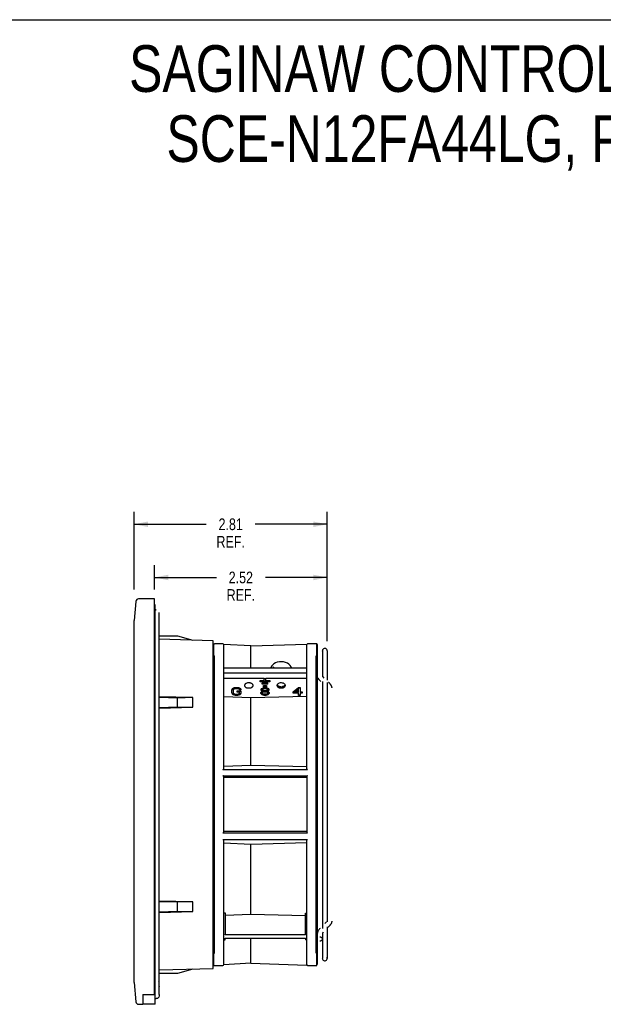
# Model space of a CAD drawing. Header units: inches. Extents: x 0 to 34, y 0 to 22.
# Tile 4 of 8: x 17 to 25.5, y 7.7 to 22. Entities that reach past the tile are written whole.
import ezdxf

# ---------------------------------------------------------------- set-up
doc = ezdxf.new("R2010")
doc.units = ezdxf.units.IN
doc.header["$LTSCALE"] = 1.87
doc.header["$MEASUREMENT"] = 0
doc.layers.get('0').update_dxf_attribs({"linetype": 'CONTINUOUS'})
doc.styles.get("Standard").update_dxf_attribs({"font": 'txt', "width": 0.8})
doc.dimstyles.new('DIMSTYLE_1', dxfattribs={"dimtxt": 0.17, "dimasz": 0.2, "dimexe": 0.09, "dimexo": 0.07, "dimgap": 0.0425, "dimtad": 0, "dimtih": 1, "dimtoh": 1, "dimzin": 4, "dimdsep": 46, "dimtxsty": 'Standard', "dimblk": '_FILLED', "dimblk1": '_FILLED', "dimblk2": '_FILLED', "dimcen": 0.09, "dimadec": 0, "dimazin": 0, "dimtfac": 1, "dimtofl": 0, "dimtmove": 0, "dimatfit": 3, "dimldrblk": '_FILLED', "dimfxl": 0, "dimtolj": 1, "dimtzin": 4, "dimarcsym": 0})

# ---------------------------------------------------------------- blocks, each defined once
blk = doc.blocks.new('_FILLED')
at = {"color": 0, "linetype": 'ByBlock'}
blk.add_solid([(0, 0), (-1, 0.2), (-1, -0.2)], dxfattribs=at)
blk = doc.blocks.new('*D3')
at = {"color": 2, "linetype": 'Continuous'}
for p, q in [((18.963, 13.701), (18.963, 14.054)), ((21.478, 12.945), (21.478, 14.054)), ((18.963, 13.874), (19.864, 13.874)), ((21.478, 13.874), (20.578, 13.874))]:
    blk.add_line(p, q, dxfattribs=at)
at = {"color": 2, "linetype": 'Continuous', "xscale": 0.2, "yscale": 0.2, "zscale": 0.2, "rotation": 180}
blk.add_blockref('_FILLED', (18.963, 13.874), dxfattribs=at)
at = {"color": 2, "linetype": 'Continuous', "xscale": 0.2, "yscale": 0.2, "zscale": 0.2}
blk.add_blockref('_FILLED', (21.478, 13.874), dxfattribs=at)
at = {"color": 2, "linetype": 'Continuous', "insert": (20.221, 13.959), "char_height": 0.17, "width": 0.544, "attachment_point": 2, "line_spacing_factor": 0.9}
blk.add_mtext('2.52\\PREF.', dxfattribs=at)
blk = doc.blocks.new('*D4')
at = {"color": 2, "linetype": 'Continuous'}
for p, q in [((18.667, 13.701), (18.667, 14.829)), ((21.478, 13.05), (21.478, 14.829)), ((18.667, 14.649), (19.716, 14.649)), ((21.478, 14.649), (20.43, 14.649))]:
    blk.add_line(p, q, dxfattribs=at)
at = {"color": 2, "linetype": 'Continuous', "xscale": 0.2, "yscale": 0.2, "zscale": 0.2, "rotation": 180}
blk.add_blockref('_FILLED', (18.667, 14.649), dxfattribs=at)
at = {"color": 2, "linetype": 'Continuous', "xscale": 0.2, "yscale": 0.2, "zscale": 0.2}
blk.add_blockref('_FILLED', (21.478, 14.649), dxfattribs=at)
at = {"color": 2, "linetype": 'Continuous', "insert": (20.073, 14.734), "char_height": 0.17, "width": 0.544, "attachment_point": 2, "line_spacing_factor": 0.9}
blk.add_mtext('2.81\\PREF.', dxfattribs=at)

msp = doc.modelspace()

# ---------------------------------------------------------------- linework, layer by layer
at = {"color": 7, "linetype": 'Continuous'}
for p, q in [((0, 22), (34, 22)), ((18.692, 13.525), (18.667, 13.246)), ((18.963, 13.561), (18.731, 13.561)), ((18.963, 7.797), (18.963, 13.561)), ((18.667, 7.971), (18.667, 13.246)), ((21.408, 12.805), (21.408, 12.427)), ((21.478, 12.805), (21.478, 12.377)), ((20.324, 12.342), (20.337, 12.343)), ((20.337, 12.343), (20.351, 12.341)), ((20.362, 12.338), (20.374, 12.333)), ((20.786, 12.339), (20.797, 12.342)), ((20.797, 12.342), (20.809, 12.343)), ((20.809, 12.343), (20.824, 12.341)), ((21.347, 12.402), (21.348, 12.399)), ((21.378, 12.366), (21.386, 12.358)), ((21.408, 12.358), (21.408, 8.76)), ((21.436, 12.409), (21.418, 12.427)), ((21.478, 12.345), (21.478, 8.855)), ((21.51, 12.333), (21.498, 12.345)), ((21.501, 12.342), (21.498, 12.344)), ((20.278, 12.301), (20.279, 12.309)), ((20.279, 12.292), (20.278, 12.301)), ((20.279, 12.309), (20.282, 12.316)), ((20.284, 12.283), (20.279, 12.292)), ((20.282, 12.316), (20.287, 12.323)), ((20.288, 12.278), (20.282, 12.285)), ((20.291, 12.275), (20.284, 12.283)), ((20.287, 12.323), (20.294, 12.33)), ((20.294, 12.272), (20.288, 12.278)), ((20.3, 12.268), (20.291, 12.275)), ((20.294, 12.33), (20.303, 12.335)), ((20.311, 12.263), (20.3, 12.268)), ((20.337, 12.259), (20.322, 12.261)), ((20.349, 12.26), (20.337, 12.259)), ((20.379, 12.272), (20.371, 12.267)), ((20.374, 12.333), (20.383, 12.327)), ((20.379, 12.33), (20.386, 12.324)), ((20.386, 12.278), (20.379, 12.272)), ((20.383, 12.327), (20.39, 12.319)), ((20.386, 12.324), (20.391, 12.317)), ((20.392, 12.285), (20.386, 12.278)), ((20.39, 12.319), (20.394, 12.31)), ((20.395, 12.293), (20.392, 12.285)), ((20.394, 12.31), (20.396, 12.301)), ((20.396, 12.301), (20.395, 12.293)), ((20.75, 12.301), (20.751, 12.309)), ((20.753, 12.299), (20.76, 12.294)), ((20.76, 12.278), (20.755, 12.285)), ((20.76, 12.294), (20.768, 12.29)), ((20.864, 12.285), (20.859, 12.278)), ((21.52, 12.323), (21.507, 12.335)), ((21.523, 12.319), (21.519, 12.323)), ((21.467, 8.855), (21.446, 8.834)), ((21.478, 8.783), (21.478, 8.325)), ((21.501, 8.788), (21.51, 8.797)), ((21.337, 8.696), (21.337, 8.694)), ((21.408, 8.703), (21.408, 8.325)), ((21.418, 8.703), (21.427, 8.713)), ((21.379, 8.577), (21.372, 8.577)), ((18.667, 7.971), (18.692, 7.692)), ((19.026, 7.932), (19.03, 7.916)), ((18.793, 7.797), (18.963, 7.797)), ((18.793, 7.797), (18.793, 7.656)), ((19.026, 7.761), (19.017, 7.749)), ((19.03, 7.777), (19.026, 7.761)), ((19.03, 7.797), (19.03, 7.777)), ((18.731, 7.656), (18.793, 7.656))]:
    msp.add_line(p, q, dxfattribs=at)
at = {"color": 6, "linetype": 'Continuous'}
for p, q in [((18.971, 7.66), (18.971, 13.482)), ((18.971, 13.404), (18.99, 13.404)), ((18.99, 13.404), (18.971, 13.404)), ((19.03, 7.797), (19.03, 13.365)), ((19.817, 12.952), (19.026, 12.973)), ((19.03, 13.026), (19.3, 13.026)), ((19.3, 13.026), (19.522, 12.96)), ((19.817, 8.178), (19.817, 12.952)), ((19.828, 12.907), (19.837, 12.908)), ((19.828, 12.73), (19.828, 12.907)), ((19.961, 12.908), (19.837, 12.908)), ((20.368, 12.877), (19.972, 12.899)), ((19.973, 11.084), (19.973, 12.896)), ((20.368, 12.877), (21.184, 12.903)), ((20.368, 12.558), (20.368, 12.877)), ((21.181, 11.084), (21.181, 12.896)), ((21.317, 12.908), (21.193, 12.908)), ((21.326, 12.907), (21.317, 12.908)), ((21.326, 12.73), (21.326, 12.907)), ((21.337, 8.235), (21.337, 12.895)), ((19.828, 12.73), (19.837, 12.73)), ((19.837, 8.4), (19.837, 12.73)), ((20.725, 12.628), (20.701, 12.614)), ((21.317, 8.4), (21.317, 12.73)), ((21.326, 12.73), (21.317, 12.73)), ((19.973, 12.558), (21.181, 12.558)), ((19.973, 12.486), (21.181, 12.486)), ((20.702, 12.572), (20.686, 12.558)), ((19.973, 12.408), (20.563, 12.408)), ((20.503, 12.352), (20.503, 12.371)), ((20.503, 12.371), (20.563, 12.371)), ((20.503, 12.366), (20.563, 12.366)), ((20.643, 12.357), (20.503, 12.357)), ((20.643, 12.352), (20.503, 12.352)), ((20.53, 12.32), (20.53, 12.339)), ((20.53, 12.339), (20.616, 12.339)), ((20.563, 12.366), (20.563, 12.408)), ((20.563, 12.402), (20.583, 12.402)), ((20.583, 12.366), (20.583, 12.408)), ((20.583, 12.408), (21.181, 12.408)), ((20.583, 12.371), (20.643, 12.371)), ((20.583, 12.366), (20.643, 12.366)), ((20.616, 12.32), (20.616, 12.339)), ((20.643, 12.371), (20.643, 12.352)), ((20.091, 12.235), (20.094, 12.247)), ((20.091, 12.229), (20.094, 12.241)), ((20.091, 12.194), (20.091, 12.235)), ((20.094, 12.188), (20.091, 12.199)), ((20.094, 12.182), (20.091, 12.194)), ((20.094, 12.247), (20.1, 12.256)), ((20.094, 12.241), (20.1, 12.251)), ((20.094, 12.247), (20.094, 12.241)), ((20.1, 12.256), (20.114, 12.266)), ((20.114, 12.26), (20.1, 12.251)), ((20.1, 12.256), (20.1, 12.251)), ((20.114, 12.244), (20.11, 12.235)), ((20.114, 12.239), (20.11, 12.229)), ((20.11, 12.235), (20.11, 12.194)), ((20.11, 12.199), (20.114, 12.19)), ((20.11, 12.194), (20.114, 12.184)), ((20.114, 12.266), (20.127, 12.27)), ((20.114, 12.266), (20.114, 12.26)), ((20.114, 12.26), (20.127, 12.265)), ((20.12, 12.252), (20.114, 12.244)), ((20.12, 12.246), (20.114, 12.239)), ((20.114, 12.244), (20.114, 12.239)), ((20.13, 12.256), (20.12, 12.252)), ((20.12, 12.252), (20.12, 12.246)), ((20.13, 12.251), (20.12, 12.246)), ((20.127, 12.27), (20.143, 12.273)), ((20.127, 12.27), (20.127, 12.265)), ((20.127, 12.265), (20.143, 12.267)), ((20.143, 12.259), (20.13, 12.256)), ((20.13, 12.256), (20.13, 12.251)), ((20.143, 12.253), (20.13, 12.251)), ((20.143, 12.273), (20.143, 12.267)), ((20.143, 12.273), (20.173, 12.273)), ((20.143, 12.267), (20.173, 12.267)), ((20.143, 12.259), (20.143, 12.253)), ((20.173, 12.259), (20.143, 12.259)), ((20.173, 12.253), (20.143, 12.253)), ((20.169, 12.203), (20.169, 12.223)), ((20.169, 12.223), (20.219, 12.223)), ((20.169, 12.218), (20.219, 12.218)), ((20.199, 12.209), (20.169, 12.209)), ((20.199, 12.203), (20.169, 12.203)), ((20.173, 12.273), (20.173, 12.267)), ((20.173, 12.273), (20.189, 12.27)), ((20.173, 12.267), (20.189, 12.265)), ((20.173, 12.259), (20.173, 12.253)), ((20.186, 12.256), (20.173, 12.259)), ((20.186, 12.251), (20.173, 12.253)), ((20.186, 12.256), (20.186, 12.251)), ((20.196, 12.252), (20.186, 12.256)), ((20.196, 12.246), (20.186, 12.251)), ((20.189, 12.27), (20.189, 12.265)), ((20.189, 12.27), (20.202, 12.266)), ((20.189, 12.265), (20.202, 12.26)), ((20.196, 12.252), (20.196, 12.246)), ((20.199, 12.244), (20.196, 12.252)), ((20.199, 12.239), (20.196, 12.246)), ((20.199, 12.244), (20.199, 12.239)), ((20.219, 12.244), (20.199, 12.244)), ((20.219, 12.239), (20.199, 12.239)), ((20.199, 12.184), (20.199, 12.209)), ((20.202, 12.266), (20.202, 12.26)), ((20.202, 12.266), (20.215, 12.256)), ((20.215, 12.251), (20.202, 12.26)), ((20.215, 12.256), (20.215, 12.251)), ((20.215, 12.256), (20.219, 12.244)), ((20.215, 12.251), (20.219, 12.239)), ((20.219, 12.244), (20.219, 12.239)), ((20.219, 12.223), (20.219, 12.182)), ((20.514, 12.197), (20.52, 12.209)), ((20.514, 12.192), (20.52, 12.203)), ((20.514, 12.184), (20.514, 12.197)), ((20.517, 12.244), (20.524, 12.256)), ((20.517, 12.239), (20.524, 12.251)), ((20.517, 12.232), (20.517, 12.244)), ((20.524, 12.228), (20.517, 12.237)), ((20.524, 12.222), (20.517, 12.232)), ((20.52, 12.209), (20.529, 12.213)), ((20.52, 12.203), (20.534, 12.211)), ((20.52, 12.203), (20.52, 12.209)), ((20.524, 12.256), (20.534, 12.263)), ((20.524, 12.251), (20.534, 12.258)), ((20.524, 12.256), (20.524, 12.251)), ((20.524, 12.228), (20.524, 12.222)), ((20.534, 12.221), (20.524, 12.228)), ((20.534, 12.215), (20.524, 12.222)), ((20.53, 12.334), (20.616, 12.334)), ((20.616, 12.325), (20.53, 12.325)), ((20.616, 12.32), (20.53, 12.32)), ((20.53, 12.197), (20.54, 12.206)), ((20.53, 12.192), (20.54, 12.201)), ((20.53, 12.184), (20.53, 12.197)), ((20.534, 12.263), (20.55, 12.27)), ((20.534, 12.258), (20.55, 12.265)), ((20.534, 12.263), (20.534, 12.258)), ((20.534, 12.244), (20.54, 12.252)), ((20.534, 12.239), (20.54, 12.246)), ((20.534, 12.234), (20.534, 12.244)), ((20.54, 12.233), (20.534, 12.24)), ((20.54, 12.227), (20.534, 12.234)), ((20.534, 12.221), (20.534, 12.211)), ((20.54, 12.218), (20.534, 12.221)), ((20.534, 12.216), (20.54, 12.218)), ((20.54, 12.213), (20.534, 12.215)), ((20.534, 12.211), (20.54, 12.213)), ((20.54, 12.252), (20.553, 12.259)), ((20.54, 12.246), (20.553, 12.253)), ((20.54, 12.246), (20.54, 12.252)), ((20.54, 12.227), (20.54, 12.233)), ((20.553, 12.225), (20.54, 12.233)), ((20.553, 12.22), (20.54, 12.227)), ((20.54, 12.218), (20.54, 12.213)), ((20.54, 12.206), (20.553, 12.211)), ((20.54, 12.201), (20.553, 12.206)), ((20.54, 12.201), (20.54, 12.206)), ((20.55, 12.282), (20.55, 12.301)), ((20.55, 12.301), (20.595, 12.301)), ((20.55, 12.295), (20.595, 12.295)), ((20.595, 12.287), (20.55, 12.287)), ((20.595, 12.282), (20.55, 12.282)), ((20.55, 12.27), (20.566, 12.273)), ((20.55, 12.27), (20.55, 12.265)), ((20.55, 12.265), (20.566, 12.267)), ((20.553, 12.259), (20.566, 12.261)), ((20.553, 12.253), (20.553, 12.259)), ((20.553, 12.253), (20.566, 12.256)), ((20.553, 12.22), (20.553, 12.225)), ((20.566, 12.223), (20.553, 12.225)), ((20.566, 12.218), (20.553, 12.22)), ((20.553, 12.211), (20.566, 12.214)), ((20.553, 12.206), (20.553, 12.211)), ((20.553, 12.206), (20.566, 12.208)), ((20.566, 12.273), (20.566, 12.267)), ((20.566, 12.273), (20.579, 12.273)), ((20.566, 12.267), (20.579, 12.267)), ((20.566, 12.256), (20.566, 12.261)), ((20.566, 12.261), (20.579, 12.261)), ((20.566, 12.256), (20.579, 12.256)), ((20.566, 12.218), (20.566, 12.223)), ((20.579, 12.223), (20.566, 12.223)), ((20.579, 12.218), (20.566, 12.218)), ((20.566, 12.208), (20.566, 12.214)), ((20.566, 12.214), (20.579, 12.214)), ((20.566, 12.208), (20.579, 12.208)), ((20.579, 12.273), (20.579, 12.267)), ((20.579, 12.273), (20.596, 12.27)), ((20.579, 12.267), (20.596, 12.265)), ((20.579, 12.261), (20.579, 12.256)), ((20.579, 12.261), (20.593, 12.259)), ((20.579, 12.256), (20.593, 12.253)), ((20.593, 12.225), (20.579, 12.223)), ((20.579, 12.218), (20.579, 12.223)), ((20.593, 12.22), (20.579, 12.218)), ((20.579, 12.208), (20.579, 12.214)), ((20.579, 12.214), (20.593, 12.211)), ((20.579, 12.208), (20.593, 12.206)), ((20.593, 12.253), (20.593, 12.259)), ((20.593, 12.259), (20.606, 12.252)), ((20.593, 12.253), (20.606, 12.246)), ((20.606, 12.233), (20.593, 12.225)), ((20.606, 12.227), (20.593, 12.22)), ((20.593, 12.22), (20.593, 12.225)), ((20.593, 12.206), (20.593, 12.211)), ((20.593, 12.211), (20.606, 12.206)), ((20.593, 12.206), (20.606, 12.201)), ((20.595, 12.301), (20.595, 12.282)), ((20.596, 12.27), (20.596, 12.265)), ((20.596, 12.27), (20.612, 12.263)), ((20.596, 12.265), (20.612, 12.258)), ((20.606, 12.246), (20.606, 12.252)), ((20.606, 12.252), (20.612, 12.244)), ((20.606, 12.246), (20.612, 12.239)), ((20.612, 12.24), (20.606, 12.233)), ((20.612, 12.234), (20.606, 12.227)), ((20.606, 12.227), (20.606, 12.233)), ((20.612, 12.221), (20.606, 12.218)), ((20.606, 12.218), (20.606, 12.213)), ((20.606, 12.218), (20.612, 12.216)), ((20.612, 12.215), (20.606, 12.213)), ((20.606, 12.213), (20.612, 12.211)), ((20.606, 12.201), (20.606, 12.206)), ((20.606, 12.206), (20.616, 12.197)), ((20.606, 12.201), (20.616, 12.192)), ((20.612, 12.263), (20.612, 12.258)), ((20.612, 12.263), (20.622, 12.256)), ((20.612, 12.258), (20.622, 12.251)), ((20.612, 12.234), (20.612, 12.244)), ((20.622, 12.228), (20.612, 12.221)), ((20.622, 12.222), (20.612, 12.215)), ((20.612, 12.221), (20.612, 12.211)), ((20.612, 12.211), (20.625, 12.203)), ((20.616, 12.184), (20.616, 12.197)), ((20.618, 12.213), (20.625, 12.209)), ((20.622, 12.256), (20.622, 12.251)), ((20.622, 12.256), (20.629, 12.244)), ((20.622, 12.251), (20.629, 12.239)), ((20.629, 12.237), (20.622, 12.228)), ((20.629, 12.232), (20.622, 12.222)), ((20.622, 12.228), (20.622, 12.222)), ((20.625, 12.209), (20.625, 12.203)), ((20.625, 12.209), (20.632, 12.197)), ((20.625, 12.203), (20.632, 12.192)), ((20.629, 12.244), (20.629, 12.232)), ((20.632, 12.197), (20.632, 12.184)), ((20.752, 12.311), (20.757, 12.303)), ((20.779, 12.286), (20.754, 12.286)), ((20.757, 12.303), (20.766, 12.295)), ((20.764, 12.295), (20.759, 12.299)), ((20.764, 12.295), (20.77, 12.291)), ((20.766, 12.295), (20.772, 12.291)), ((20.803, 12.283), (20.768, 12.29)), ((20.801, 12.282), (20.809, 12.282)), ((20.809, 12.282), (20.813, 12.282)), ((20.813, 12.282), (20.817, 12.282)), ((20.817, 12.282), (20.821, 12.283)), ((20.817, 12.282), (20.821, 12.283)), ((20.821, 12.283), (20.825, 12.283)), ((20.837, 12.285), (20.828, 12.284)), ((20.84, 12.287), (20.833, 12.285)), ((20.843, 12.288), (20.843, 12.266)), ((20.865, 12.288), (20.844, 12.288)), ((20.984, 12.209), (21.063, 12.273)), ((20.984, 12.203), (21.063, 12.267)), ((20.984, 12.189), (20.984, 12.209)), ((21.063, 12.195), (20.984, 12.195)), ((21.007, 12.209), (21.063, 12.254)), ((21.007, 12.203), (21.063, 12.248)), ((21.007, 12.209), (21.007, 12.203)), ((21.063, 12.209), (21.007, 12.209)), ((21.063, 12.203), (21.007, 12.203)), ((21.063, 12.273), (21.063, 12.267)), ((21.063, 12.273), (21.083, 12.273)), ((21.063, 12.267), (21.083, 12.267)), ((21.063, 12.203), (21.063, 12.254)), ((21.063, 12.156), (21.063, 12.195)), ((21.083, 12.273), (21.083, 12.203)), ((21.083, 12.209), (21.116, 12.209)), ((21.083, 12.203), (21.116, 12.203)), ((21.083, 12.195), (21.083, 12.156)), ((21.116, 12.195), (21.083, 12.195)), ((21.116, 12.209), (21.116, 12.189)), ((19.522, 12.124), (19.03, 12.135)), ((19.3, 12.118), (19.03, 12.125)), ((19.522, 12.124), (19.3, 12.118)), ((19.3, 11.988), (19.3, 12.118)), ((19.522, 11.983), (19.522, 12.124)), ((19.973, 12.14), (20.368, 12.124)), ((20.094, 12.188), (20.094, 12.182)), ((20.1, 12.178), (20.094, 12.188)), ((20.1, 12.173), (20.094, 12.182)), ((20.1, 12.178), (20.1, 12.173)), ((20.114, 12.169), (20.1, 12.178)), ((20.1, 12.173), (20.114, 12.163)), ((20.114, 12.19), (20.114, 12.184)), ((20.114, 12.19), (20.12, 12.183)), ((20.114, 12.184), (20.12, 12.177)), ((20.114, 12.169), (20.114, 12.163)), ((20.127, 12.164), (20.114, 12.169)), ((20.127, 12.158), (20.114, 12.163)), ((20.12, 12.183), (20.12, 12.177)), ((20.12, 12.183), (20.13, 12.178)), ((20.12, 12.177), (20.13, 12.173)), ((20.127, 12.164), (20.127, 12.158)), ((20.143, 12.161), (20.127, 12.164)), ((20.143, 12.156), (20.127, 12.158)), ((20.13, 12.178), (20.13, 12.173)), ((20.13, 12.178), (20.143, 12.176)), ((20.13, 12.173), (20.143, 12.17)), ((20.143, 12.176), (20.143, 12.17)), ((20.143, 12.176), (20.173, 12.176)), ((20.143, 12.17), (20.173, 12.17)), ((20.143, 12.161), (20.143, 12.156)), ((20.173, 12.161), (20.143, 12.161)), ((20.173, 12.156), (20.143, 12.156)), ((20.173, 12.176), (20.186, 12.178)), ((20.173, 12.176), (20.173, 12.17)), ((20.173, 12.17), (20.186, 12.173)), ((20.189, 12.164), (20.173, 12.161)), ((20.173, 12.161), (20.173, 12.156)), ((20.189, 12.158), (20.173, 12.156)), ((20.186, 12.178), (20.196, 12.183)), ((20.186, 12.178), (20.186, 12.173)), ((20.186, 12.173), (20.196, 12.177)), ((20.202, 12.169), (20.189, 12.164)), ((20.189, 12.164), (20.189, 12.158)), ((20.202, 12.163), (20.189, 12.158)), ((20.196, 12.183), (20.199, 12.19)), ((20.196, 12.177), (20.199, 12.184)), ((20.196, 12.183), (20.196, 12.177)), ((20.215, 12.178), (20.202, 12.169)), ((20.202, 12.163), (20.215, 12.173)), ((20.202, 12.169), (20.202, 12.163)), ((20.219, 12.188), (20.215, 12.178)), ((20.219, 12.182), (20.215, 12.173)), ((20.215, 12.178), (20.215, 12.173)), ((20.368, 12.124), (21.181, 12.143)), ((20.368, 11.139), (20.368, 12.124)), ((20.52, 12.178), (20.514, 12.19)), ((20.52, 12.173), (20.514, 12.184)), ((20.52, 12.178), (20.52, 12.173)), ((20.53, 12.171), (20.52, 12.178)), ((20.53, 12.166), (20.52, 12.173)), ((20.54, 12.18), (20.53, 12.19)), ((20.54, 12.175), (20.53, 12.184)), ((20.53, 12.171), (20.53, 12.166)), ((20.547, 12.164), (20.53, 12.171)), ((20.547, 12.158), (20.53, 12.166)), ((20.54, 12.175), (20.54, 12.18)), ((20.553, 12.176), (20.54, 12.18)), ((20.553, 12.17), (20.54, 12.175)), ((20.547, 12.164), (20.547, 12.158)), ((20.563, 12.161), (20.547, 12.164)), ((20.563, 12.156), (20.547, 12.158)), ((20.553, 12.17), (20.553, 12.176)), ((20.566, 12.173), (20.553, 12.176)), ((20.566, 12.168), (20.553, 12.17)), ((20.563, 12.161), (20.563, 12.156)), ((20.583, 12.161), (20.563, 12.161)), ((20.583, 12.156), (20.563, 12.156)), ((20.566, 12.168), (20.566, 12.173)), ((20.579, 12.173), (20.566, 12.173)), ((20.579, 12.168), (20.566, 12.168)), ((20.593, 12.176), (20.579, 12.173)), ((20.579, 12.173), (20.579, 12.168)), ((20.593, 12.17), (20.579, 12.168)), ((20.599, 12.164), (20.583, 12.161)), ((20.583, 12.161), (20.583, 12.156)), ((20.599, 12.158), (20.583, 12.156)), ((20.606, 12.18), (20.593, 12.176)), ((20.593, 12.17), (20.593, 12.176)), ((20.606, 12.175), (20.593, 12.17)), ((20.616, 12.171), (20.599, 12.164)), ((20.616, 12.166), (20.599, 12.158)), ((20.599, 12.164), (20.599, 12.158)), ((20.616, 12.19), (20.606, 12.18)), ((20.616, 12.184), (20.606, 12.175)), ((20.606, 12.175), (20.606, 12.18)), ((20.625, 12.178), (20.616, 12.171)), ((20.625, 12.173), (20.616, 12.166)), ((20.616, 12.171), (20.616, 12.166)), ((20.632, 12.19), (20.625, 12.178)), ((20.632, 12.184), (20.625, 12.173)), ((20.625, 12.178), (20.625, 12.173)), ((21.063, 12.189), (20.984, 12.189)), ((21.083, 12.161), (21.063, 12.161)), ((21.083, 12.156), (21.063, 12.156)), ((21.116, 12.189), (21.083, 12.189)), ((19.03, 11.981), (19.3, 11.988)), ((19.03, 11.972), (19.522, 11.983)), ((19.3, 11.988), (19.522, 11.983)), ((19.961, 11.077), (21.193, 11.077)), ((19.973, 11.123), (20.368, 11.139)), ((20.368, 11.139), (21.181, 11.12)), ((19.961, 10.986), (21.193, 10.986)), ((19.973, 10.163), (19.973, 10.974)), ((19.973, 10.967), (21.181, 10.967)), ((21.181, 10.974), (21.181, 10.163)), ((21.193, 10.151), (19.961, 10.151)), ((21.193, 10.053), (19.961, 10.053)), ((21.181, 10.171), (19.973, 10.171)), ((19.973, 8.234), (19.973, 10.046)), ((21.181, 8.234), (21.181, 10.046)), ((20.368, 9.986), (19.973, 10.004)), ((21.181, 10.007), (20.368, 9.986)), ((20.368, 8.969), (20.368, 9.986)), ((19.522, 9.148), (19.03, 9.158)), ((19.3, 9.142), (19.03, 9.149)), ((19.522, 9.148), (19.3, 9.142)), ((19.3, 9.012), (19.3, 9.142)), ((19.522, 9.006), (19.522, 9.148)), ((19.03, 9.005), (19.3, 9.012)), ((19.03, 8.995), (19.522, 9.006)), ((19.3, 9.012), (19.522, 9.006)), ((19.973, 8.987), (19.992, 8.988)), ((19.992, 8.988), (19.992, 8.673)), ((19.992, 8.953), (20.368, 8.969)), ((20.368, 8.969), (21.162, 8.95)), ((21.162, 8.985), (21.181, 8.984)), ((21.162, 8.673), (21.162, 8.985)), ((19.992, 8.667), (19.992, 8.673)), ((21.162, 8.667), (19.992, 8.667)), ((19.992, 8.617), (21.162, 8.617)), ((19.992, 8.595), (19.992, 8.617)), ((20.368, 8.253), (20.368, 8.617)), ((21.162, 8.673), (21.162, 8.667)), ((21.162, 8.617), (21.162, 8.595)), ((19.973, 8.595), (19.992, 8.595)), ((21.181, 8.595), (21.162, 8.595)), ((19.828, 8.4), (19.837, 8.4)), ((19.828, 8.223), (19.828, 8.4)), ((21.317, 8.4), (21.326, 8.4)), ((21.326, 8.223), (21.326, 8.4)), ((19.034, 8.157), (19.817, 8.178)), ((19.828, 8.223), (19.837, 8.223)), ((19.837, 8.223), (19.961, 8.223)), ((20.368, 8.253), (19.972, 8.231)), ((20.368, 8.253), (21.183, 8.227)), ((21.193, 8.223), (21.317, 8.223)), ((21.317, 8.223), (21.326, 8.223)), ((19.3, 8.104), (19.03, 8.104)), ((19.522, 8.17), (19.3, 8.104)), ((18.971, 7.66), (18.793, 7.66)), ((18.971, 7.738), (18.99, 7.738))]:
    msp.add_line(p, q, dxfattribs=at)
for points in [[(20.812, 12.646), (20.782, 12.644), (20.752, 12.638), (20.725, 12.628)], [(20.961, 12.558), (20.955, 12.572), (20.941, 12.592), (20.922, 12.61), (20.899, 12.625), (20.872, 12.636), (20.842, 12.643), (20.812, 12.646)], [(20.701, 12.614), (20.686, 12.602), (20.674, 12.589), (20.664, 12.574), (20.657, 12.559), (20.657, 12.558)], [(20.759, 12.299), (20.754, 12.303), (20.751, 12.307)], [(20.772, 12.291), (20.779, 12.288), (20.786, 12.285), (20.793, 12.283), (20.801, 12.282)], [(20.821, 12.283), (20.825, 12.283), (20.828, 12.284), (20.832, 12.285)], [(20.821, 12.283), (20.825, 12.284), (20.828, 12.284), (20.832, 12.285)], [(20.825, 12.283), (20.828, 12.284), (20.832, 12.285)], [(20.832, 12.285), (20.839, 12.288), (20.846, 12.291), (20.852, 12.295), (20.857, 12.299), (20.862, 12.304), (20.865, 12.309)], [(20.866, 12.3), (20.86, 12.295), (20.853, 12.291), (20.845, 12.288), (20.837, 12.285)], [(20.865, 12.309), (20.863, 12.305), (20.86, 12.301), (20.857, 12.297), (20.852, 12.293), (20.846, 12.29), (20.84, 12.287)]]:
    msp.add_lwpolyline(points, dxfattribs=at)
at = {"color": 7, "linetype": 'Continuous'}
for points in [[(20.278, 12.301), (20.279, 12.31), (20.284, 12.319), (20.291, 12.327), (20.3, 12.333), (20.311, 12.338), (20.324, 12.342), (20.337, 12.343)], [(20.303, 12.335), (20.313, 12.339), (20.324, 12.342)], [(20.337, 12.343), (20.35, 12.342), (20.362, 12.338)], [(20.351, 12.341), (20.363, 12.338), (20.372, 12.335), (20.379, 12.33)], [(20.767, 12.33), (20.775, 12.335), (20.786, 12.339)], [(20.824, 12.341), (20.836, 12.338), (20.844, 12.335), (20.851, 12.33), (20.858, 12.324)], [(21.341, 12.414), (21.342, 12.411), (21.344, 12.408), (21.345, 12.405), (21.347, 12.402)], [(21.348, 12.399), (21.35, 12.397), (21.352, 12.394), (21.355, 12.391), (21.357, 12.388), (21.359, 12.386), (21.361, 12.383), (21.364, 12.381), (21.366, 12.379), (21.378, 12.366)], [(20.282, 12.285), (20.279, 12.293), (20.278, 12.301)], [(20.322, 12.261), (20.31, 12.263), (20.301, 12.267), (20.294, 12.272)], [(20.337, 12.259), (20.324, 12.26), (20.311, 12.263)], [(20.396, 12.301), (20.394, 12.292), (20.39, 12.283), (20.383, 12.275), (20.374, 12.268), (20.362, 12.263), (20.35, 12.26), (20.337, 12.259)], [(20.371, 12.267), (20.36, 12.262), (20.349, 12.26)], [(20.391, 12.317), (20.395, 12.309), (20.396, 12.301)], [(20.755, 12.285), (20.751, 12.293), (20.75, 12.301)], [(20.751, 12.309), (20.754, 12.316), (20.76, 12.323), (20.767, 12.33)], [(20.809, 12.259), (20.795, 12.261), (20.783, 12.263), (20.774, 12.267), (20.767, 12.272), (20.76, 12.278)], [(20.859, 12.278), (20.852, 12.272), (20.843, 12.267), (20.833, 12.262), (20.822, 12.26), (20.809, 12.259)], [(20.858, 12.324), (20.864, 12.317), (20.867, 12.309)], [(20.867, 12.309), (20.868, 12.301), (20.867, 12.293), (20.864, 12.285)], [(21.549, 12.264), (21.549, 12.266), (21.549, 12.268), (21.549, 12.271), (21.548, 12.273), (21.548, 12.275), (21.548, 12.277), (21.547, 12.28), (21.546, 12.282), (21.546, 12.285), (21.545, 12.287), (21.544, 12.29), (21.543, 12.292), (21.541, 12.295), (21.54, 12.298), (21.539, 12.3), (21.537, 12.302), (21.536, 12.304), (21.533, 12.308), (21.532, 12.309), (21.53, 12.312), (21.528, 12.314), (21.526, 12.316), (21.524, 12.318), (21.521, 12.321)], [(21.547, 12.28), (21.546, 12.282), (21.546, 12.285), (21.545, 12.287), (21.544, 12.29), (21.543, 12.292), (21.542, 12.295), (21.54, 12.297), (21.539, 12.299), (21.538, 12.301), (21.536, 12.304), (21.534, 12.307), (21.532, 12.309), (21.531, 12.31), (21.529, 12.313), (21.527, 12.315), (21.525, 12.317), (21.523, 12.319)], [(21.549, 12.265), (21.549, 12.266), (21.549, 12.267)], [(21.374, 8.76), (21.367, 8.753), (21.361, 8.746), (21.355, 8.74), (21.348, 8.731), (21.343, 8.722), (21.34, 8.711), (21.338, 8.702), (21.337, 8.691)], [(21.495, 8.783), (21.498, 8.786), (21.501, 8.788)], [(21.51, 8.797), (21.516, 8.804), (21.52, 8.808)], [(21.52, 8.808), (21.521, 8.81), (21.523, 8.812), (21.525, 8.813), (21.527, 8.815), (21.529, 8.817), (21.531, 8.82), (21.532, 8.821), (21.534, 8.824), (21.536, 8.826), (21.538, 8.829), (21.539, 8.831), (21.54, 8.833), (21.542, 8.836), (21.543, 8.838), (21.544, 8.841), (21.545, 8.843), (21.546, 8.846), (21.546, 8.848), (21.547, 8.85), (21.548, 8.853), (21.548, 8.855), (21.548, 8.857), (21.549, 8.859), (21.549, 8.86), (21.549, 8.862), (21.549, 8.864), (21.549, 8.865)], [(21.372, 8.638), (21.379, 8.637), (21.386, 8.636), (21.392, 8.633), (21.397, 8.629), (21.402, 8.624), (21.405, 8.619), (21.407, 8.613), (21.408, 8.607), (21.407, 8.601), (21.405, 8.596), (21.402, 8.59), (21.397, 8.586), (21.392, 8.582)], [(21.392, 8.582), (21.386, 8.579), (21.379, 8.577)], [(19.017, 7.749), (19.005, 7.74), (18.99, 7.738)]]:
    msp.add_lwpolyline(points, dxfattribs=at)
for centre, radius, start, end in [((18.731, 13.522), 0.0394, 90, 175), ((21.443, 12.805), 0.0354, 0.0051, 202.4951), ((21.443, 8.325), 0.0354, 180.0051, 22.4948), ((18.731, 7.695), 0.0394, 185, 270)]:
    msp.add_arc(centre, radius, start, end, dxfattribs=at)
at = {"color": 6, "linetype": 'Continuous'}
for centre, radius, start, end in [((19.961, 12.896), 0.0118, 0, 90), ((21.193, 12.896), 0.0118, 90, 180), ((21.325, 12.895), 0.0118, 0, 85), ((19.961, 8.234), 0.0118, 270, 360), ((21.193, 8.234), 0.0118, 180, 270), ((18.99, 7.975), 0.0394, 0, 15.4687)]:
    msp.add_arc(centre, radius, start, end, dxfattribs=at)
for centre, major_axis, ratio, start_param, end_param in [((19.961, 11.084), (0.0118, 0), 0.603443, -1.570796, 0), ((21.193, 11.084), (0.0118, 0), 0.603443, 3.141593, 4.712389), ((19.961, 10.974), (0, 0.0118), 1, -1.570796, 0), ((21.193, 10.974), (0, 0.0118), 1, 0, 1.570796), ((19.961, 10.163), (0, 0.0118), 1, -3.141593, -1.570796), ((19.961, 10.046), (0.0118, 0), 0.640233, 0, 1.570796), ((21.193, 10.163), (0, 0.0118), 1, -4.712389, -3.141593), ((21.193, 10.046), (0.0118, 0), 0.640233, 1.570796, 3.141593)]:
    msp.add_ellipse(centre, major_axis=major_axis, ratio=ratio, start_param=start_param, end_param=end_param, dxfattribs=at)

# ---------------------------------------------------------------- texts
at = {"color": 2, "linetype": 'Continuous', "insert": (25.182, 21.628), "char_height": 0.68, "width": 16.864, "attachment_point": 2, "line_spacing_factor": 0.9}
msp.add_mtext('SAGINAW CONTROL & ENGINEERING\\PSCE-N12FA44LG, PART I.D. 127909', dxfattribs=at)

# ---------------------------------------------------------------- dimensions: what is measured, and where the dimension line sits
at = {"color": 2, "linetype": 'Continuous'}
dim = msp.add_linear_dim(base=(21.478, 14.649), p1=(18.667, 13.631), p2=(21.478, 12.98), text='<>\\PREF.', dimstyle='DIMSTYLE_1', dxfattribs=at)
dim.commit()
dim.dimension.update_dxf_attribs({"geometry": '*D4', "text_midpoint": (20.073, 14.521), "dimtype": 160})
dim = msp.add_linear_dim(base=(18.9627, 13.874), p1=(21.4784, 12.8753), p2=(18.9627, 14.124), angle=180, text='<>\\PREF.', dimstyle='DIMSTYLE_1', dxfattribs=at)
dim.commit()
dim.dimension.update_dxf_attribs({"geometry": '*D3', "text_midpoint": (20.2206, 13.7465), "dimtype": 160})

doc.saveas('drawing.dxf')
